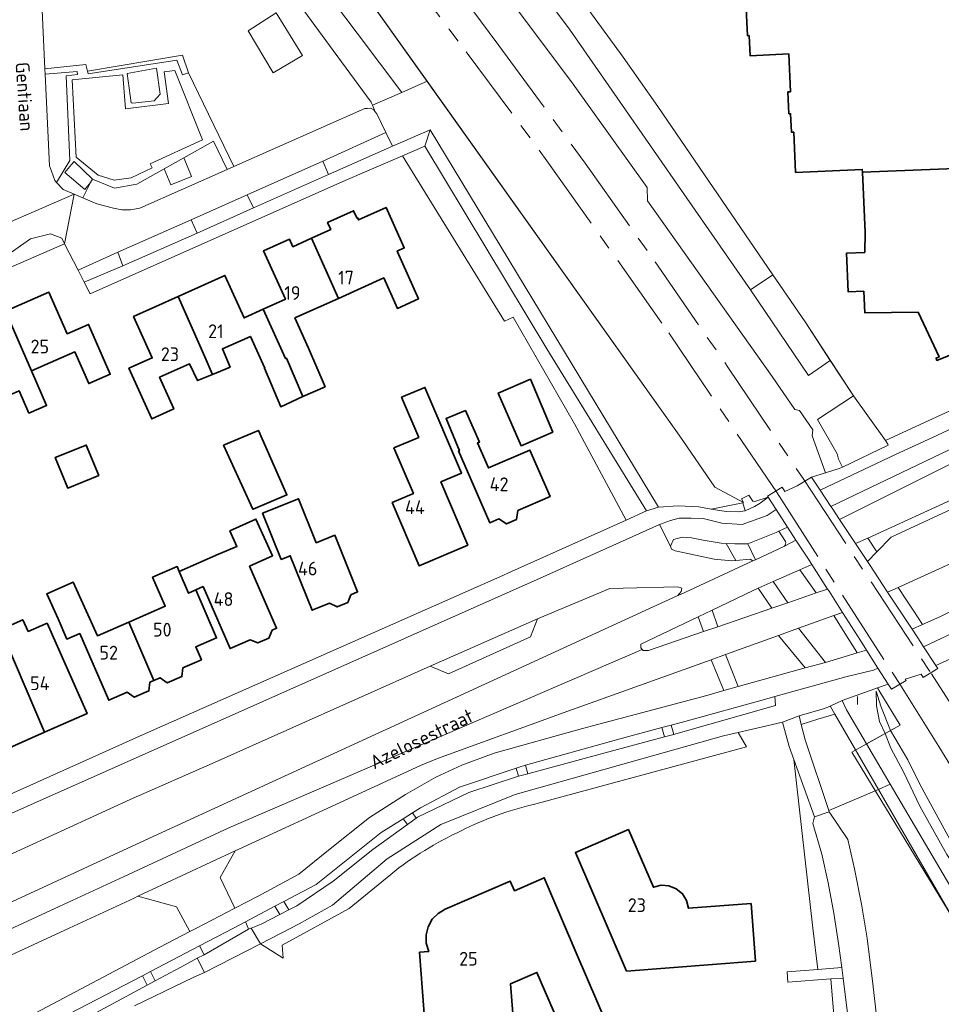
# Model space of a CAD drawing. Header units: metres. Extents: x 245598 to 248629, y 478632 to 481821.
# Tile 84 of 122: x 247611 to 247732, y 479990 to 480119. Entities that reach past the tile are written whole.
import ezdxf
from ezdxf.enums import TextEntityAlignment as Align

# ---------------------------------------------------------------- set-up
doc = ezdxf.new("R2010")
doc.units = ezdxf.units.M
doc.linetypes.add('AM-AS', pattern=[16, 10, -2, 2, -2])
doc.linetypes.add('IE-TERREINAFSCHEIDING', pattern=[10, 8, -2])
for name, color, linetype, lineweight in [('B-XX-AM-AS_SPOOR-G', 10, 'AM-AS', 18), ('B-XX-GR-GRAS-GV', 60, 'Continuous', 13), ('B-XX-GR-GROENVOORZIENING-GV', 80, 'Continuous', 18), ('B-XX-GR-STRUIK-GV', 90, 'Continuous', 13), ('B-XX-IE-TERREINAFSCHEIDING-G', 210, 'IE-TERREINAFSCHEIDING', 18), ('B-XX-IE-TERREINAFSCHEIDING_KUNSTMATIG_HEKWERK-G', 20, 'IE-TERREINAFSCHEIDING-KUNSTMATIG', 18), ('B-XX-KW-KUNSTWERK_GELUIDSWERING_SCHERM-G', 170, 'Continuous', 18), ('B-XX-OG-BEBOUWING-GV', 7, 'Continuous', 35), ('B-XX-OG-BEBOUWING-T18', 10, 'Continuous', 18), ('B-XX-OG-TERREIN_ERF-GV', 7, 'Continuous', 18), ('B-XX-OG-TOPOGRAFIE-T18', 10, 'Continuous', 18), ('B-XX-VH-ONVERHARD-GV', 252, 'Continuous', 18), ('B-XX-VH-VERHARDING_GESLOTEN-GV', 252, 'Continuous', 18), ('B-XX-VH-VERHARDING_HALFVERHARDING-GV', 252, 'Continuous', 18), ('B-XX-VH-VERHARDING_OPEN-GV', 252, 'Continuous', 18)]:
    doc.layers.add(name, color=color, linetype=linetype, lineweight=lineweight)
doc.styles.add('NLCS-ISO-M-T18', font='NLCS-ISO.ttf', dxfattribs={"height": 1.8})
doc.linetypes.add('IE-TERREINAFSCHEIDING-KUNSTMATIG', pattern='A,4,[82,NLCS.SHX,S=0.75,R=90,X=0,Y=0],4,-2', length=10)

msp = doc.modelspace()

# ---------------------------------------------------------------- linework, layer by layer
at = {"layer": 'B-XX-AM-AS_SPOOR-G'}
for points in [[(247660.22, 480127.093), (247669.706, 480114.509), (247680.261, 480100.285), (247696.171, 480077.806), (247710.228, 480056.994), (247726.436, 480031.754), (247731.466, 480023.715), (247744.779, 480001.858)], [(247670.329, 480120.254), (247673.983, 480115.355), (247685.245, 480099.952), (247694.385, 480087.068), (247703.884, 480073.323), (247713.814, 480058.611), (247730.486, 480033.212), (247753.227, 479997.767)]]:
    msp.add_lwpolyline(points, dxfattribs=at)
at = {"layer": 'B-XX-GR-GRAS-GV'}
for points in [[(247668.206, 480130.805), (247677.467, 480118.609), (247683.698, 480110.279), (247693.331, 480096.794), (247693.394, 480095.054), (247709.685, 480072.108), (247712.65, 480067.755), (247713.235, 480067.625), (247715, 480065.13), (247714.887, 480064.326), (247716.643, 480059.493), (247718.427, 480060.053), (247718.855, 480060.257), (247718.351, 480061.275), (247718.182, 480061.986), (247715.589, 480066.46), (247720.306, 480069.548), (247717.271, 480074.187), (247714.427, 480072.207), (247706.868, 480083.418), (247683.298, 480117.333), (247640.593, 480174.392)], [(247613.467, 480138.1), (247614.672, 480112.276), (247620.026, 480112.864), (247620.245, 480112.007), (247632.646, 480114.072), (247633.441, 480111.777), (247639.356, 480099.511), (247656.478, 480107.089), (247656.811, 480107.122), (247657.222, 480107.133), (247657.622, 480106.944), (247657.822, 480106.683), (247657.464, 480107.526), (247657.302, 480107.907), (247657.292, 480107.921), (247652.341, 480114.684), (247635.56, 480137.607)]]:
    msp.add_lwpolyline(points, dxfattribs=at)
for points in [[(247648.332, 480114.049), (247644.489, 480111.766), (247641.238, 480117.263), (247644.867, 480119.626)], [(247718.828, 480029.755), (247719.38, 480028.548), (247722.007, 480024.082), (247724.453, 480025.437), (247723.723, 480026.998), (247723.29, 480029.071), (247723.273, 480030.986), (247723.894, 480029.019), (247725.14, 480025.818), (247726.399, 480026.516), (247723.762, 480030.887), (247723.462, 480031.402), (247723.112, 480031.275)], [(247724.453, 480025.437), (247725.14, 480025.818), (247723.894, 480029.019), (247723.273, 480030.986), (247723.29, 480029.071), (247723.723, 480026.998)], [(247724.453, 480025.437), (247722.007, 480024.082), (247725.117, 480018.795), (247752.04, 479973.025), (247756.7, 479962.8), (247757.98, 479960.699), (247763.558, 479949.715), (247768.506, 479937.497), (247768.541, 479938.919), (247768.71, 479939.802), (247770.419, 479944.838), (247770.444, 479945.47), (247770.276, 479946.022), (247767.075, 479951.639), (247737.192, 480002.705), (247732.498, 480009.617), (247728.986, 480015.926), (247726.824, 480020.417), (247725.183, 480023.527)], [(247724.453, 480025.437), (247725.183, 480023.527), (247726.824, 480020.417), (247728.986, 480015.926), (247732.498, 480009.617), (247737.192, 480002.705), (247737.698, 480003.644), (247734.771, 480008.187), (247729.004, 480018.739), (247727.392, 480021.987), (247725.14, 480025.818)]]:
    msp.add_lwpolyline(points, close=True, dxfattribs=at)
at = {"layer": 'B-XX-GR-GROENVOORZIENING-GV'}
for points in [[(247594.07, 480191.33), (247599.233, 480186.011), (247606.925, 480181.31), (247628.033, 480153.321), (247655.464, 480116.949), (247661.293, 480109.22), (247664.587, 480110.678), (247648.186, 480133.724), (247641.24, 480143.321), (247636.503, 480149.276), (247635.316, 480150.768), (247635.015, 480151.133), (247623.659, 480164.927), (247618.713, 480170.74), (247604.638, 480186.022), (247598.058, 480193.167)], [(247599.233, 480186.011), (247601.211, 480148.733), (247601.211, 480148.722), (247602.211, 480148.733), (247603.722, 480148.5), (247605.522, 480148.033), (247607.822, 480147), (247609.311, 480146.178), (247614.843, 480148.289), (247616.883, 480149.067), (247617.73, 480149.39), (247624.924, 480152.135), (247635.56, 480137.607), (247652.341, 480114.684), (247657.292, 480107.921), (247657.302, 480107.907), (247657.464, 480107.526), (247661.293, 480109.22), (247655.464, 480116.949), (247628.033, 480153.321), (247606.925, 480181.31)], [(247620.245, 480112.007), (247620.336, 480111.652), (247631.893, 480113.426), (247632.658, 480111.517), (247633.441, 480111.777), (247632.646, 480114.072)], [(247616.199, 480097.459), (247617.937, 480100.303), (247617.451, 480111.362), (247618.92, 480111.562), (247618.882, 480111.942), (247614.704, 480111.607), (247614.789, 480109.778), (247615.278, 480099.633), (247615.544, 480098.922), (247615.978, 480097.7)], [(247660.067, 480102.195), (247664.978, 480104.333), (247694.811, 480055.022), (247697.4, 480055.2), (247700.078, 480055.067), (247701.489, 480054.8), (247701.711, 480054.766), (247705.835, 480055.598), (247706.167, 480054.544), (247707.365, 480055.094), (247708.114, 480055.545), (247709.162, 480056.3), (247707.436, 480055.75), (247707.137, 480055.776), (247706.635, 480056.585), (247705.688, 480056.122), (247705.939, 480055.633), (247702.203, 480057.637), (247697.523, 480064.399), (247664.587, 480110.678), (247661.293, 480109.22), (247657.464, 480107.526), (247657.822, 480106.683), (247658.022, 480106.422), (247659.225, 480103.951)], [(247619.615, 480095.418), (247621.444, 480094.633), (247623.611, 480094.078), (247624.733, 480093.878), (247625.844, 480093.878), (247627.078, 480094.078), (247638.483, 480099.125), (247636.672, 480102.835), (247632.823, 480100.676), (247632.871, 480100.562), (247633.837, 480098.239), (247631.137, 480097.117), (247630.484, 480098.686), (247630.255, 480099.236), (247626.681, 480097.232), (247623.768, 480096.709), (247620.874, 480097.888), (247620.635, 480097.421)], [(247693.256, 480054.522), (247680.222, 480075.722), (247664.322, 480102.2), (247661.378, 480100.922), (247674.711, 480079.322), (247675.822, 480079.833), (247683.833, 480065.922), (247690.611, 480053.333)], [(247620.874, 480097.888), (247618.486, 480100.182), (247618.159, 480099.801), (247617.256, 480098.748), (247619.859, 480096.516), (247620.635, 480097.421)], [(247632.871, 480100.562), (247632.823, 480100.676), (247630.255, 480099.236), (247630.484, 480098.686), (247631.137, 480097.117), (247633.837, 480098.239)], [(247641.067, 480095.822), (247641.922, 480094.122), (247651.722, 480098.489), (247650.978, 480100.233)], [(247624.844, 480086.567), (247634.56, 480090.808), (247633.767, 480092.578), (247624.212, 480088.339)], [(247724.47, 480063.736), (247720.306, 480069.548), (247715.589, 480066.46), (247718.182, 480061.986), (247718.351, 480061.275), (247718.855, 480060.257), (247724.822, 480063.133), (247724.811, 480063.244)], [(247750.655, 480047.504), (247750.832, 480048.168), (247750.977, 480048.888), (247751.096, 480049.873), (247751.117, 480051.255), (247751.03, 480052.209), (247750.825, 480053.316), (247750.572, 480054.207), (247750.31, 480054.936), (247749.94, 480054.886), (247748.331, 480054.523), (247746.845, 480053.993), (247742.748, 480052.188), (247741.834, 480051.639), (247726.156, 480044.528), (247727.229, 480042.873), (247728.166, 480041.428), (247729.31, 480039.664), (247731.571, 480040.685), (247732.389, 480041.067), (247743.133, 480046.122), (247747.4, 480047.522), (247749.667, 480047.578)], [(247713.106, 480039.182), (247716.666, 480034.727), (247720.803, 480035.957), (247720.505, 480036.431), (247719.407, 480038.178), (247717.729, 480040.849)], [(247705.256, 480031.56), (247714.004, 480033.996), (247710.506, 480038.263), (247703.589, 480035.755)], [(247639.517, 480010.081), (247637.569, 480006.598), (247639.474, 480002.59), (247642.511, 480004.167), (247647.822, 480007.067), (247651.722, 480010.178), (247657.089, 480014.478), (247661.778, 480017.478), (247665.744, 480019.711), (247669.122, 480021.278), (247673.378, 480022.844), (247684.9, 480026.089), (247701.122, 480030.411), (247703.36, 480031.058), (247701.723, 480035.069), (247682.983, 480028.346), (247665.977, 480022.182), (247663.744, 480021.244), (247654.933, 480017.189), (247639.989, 480010.3)], [(247696.838, 480025.315), (247697.111, 480025.389), (247710.133, 480029.1), (247710.011, 480030.267), (247708.689, 480029.878), (247698.256, 480027.022), (247696.488, 480026.546)], [(247723.561, 480018.13), (247717.882, 480027.946), (247715.667, 480027.311), (247713.483, 480026.598), (247713.983, 480024.592), (247717.088, 480015.361)], [(247677.745, 480020.177), (247685.578, 480022.278), (247695.612, 480024.985), (247695.262, 480026.217), (247689.333, 480024.622), (247677.452, 480021.278)], [(247715.21, 480014.558), (247712.497, 480022.038), (247715.011, 480000), (247715.626, 479994.602), (247718.797, 479994.849), (247718.355, 479998.008), (247717.742, 480001.963), (247716.996, 480005.909), (247716.158, 480009.669), (247714.996, 480013.661)], [(247662.687, 480015.059), (247663.177, 480014.369), (247663.344, 480014.489), (247670.067, 480017.711), (247676.422, 480019.822), (247676.517, 480019.847), (247676.233, 480020.912), (247668.844, 480018.411), (247663.722, 480015.711)], [(247752.675, 479967.938), (247762.04, 479947.98), (247767.284, 479936.221), (247768.449, 479937.604), (247759.134, 479957.458), (247756.7, 479962.8), (247752.04, 479973.025), (247725.117, 480018.795), (247723.561, 480018.13), (247733.913, 480000.237), (247734.045, 480000), (247736.488, 479995.625), (247741.925, 479986.775)], [(247762.04, 479947.98), (247752.675, 479967.938), (247741.925, 479986.775), (247736.488, 479995.625), (247734.045, 480000), (247733.913, 480000.237), (247723.561, 480018.13), (247717.088, 480015.361), (247717.137, 480015.215), (247717.142, 480015.199), (247719.585, 480011.597), (247720.452, 480007.73), (247721.343, 480003.113), (247722.078, 479998.7), (247722.818, 479992.744), (247727.106, 479955.405), (247727.376, 479953.604), (247729.943, 479936.461), (247739.793, 479937.014), (247749.94, 479937.524), (247758.46, 479937.932), (247764.482, 479932.894), (247767.284, 479936.221)], [(247645.875, 480003.469), (247646.543, 480002.394), (247647.578, 480002.922), (247652.333, 480006.122), (247657.489, 480010.278), (247662.029, 480013.543), (247661.489, 480014.303), (247658.611, 480012.489), (247650.111, 480005.722)], [(247645.372, 480001.796), (247644.716, 480002.852), (247640.878, 480000.811), (247641.226, 480000), (247641.278, 479999.878), (247641.573, 480000), (247641.6, 480000.011), (247642.9, 480000.533)], [(247628.467, 479994.341), (247629.086, 479993.1), (247632.975, 479995.188), (247634.563, 479996.063), (247635.474, 479996.491), (247634.849, 479997.67)], [(247628.024, 479992.53), (247627.398, 479993.783), (247615.475, 479987.563), (247611.236, 479985.369), (247606.225, 479982.775), (247603.84, 479981.849), (247600.3, 479980.475), (247595.239, 479979.356), (247595.762, 479977.442), (247595.938, 479977.475), (247603.175, 479979.725), (247604.555, 479980.356), (247609.875, 479982.788), (247611.94, 479983.897)], [(247717.332, 479993.36), (247718.671, 479977.544), (247712.275, 479976.825), (247713.262, 479970.125), (247711.637, 479967.975), (247713.184, 479953.358), (247723.777, 479954.749), (247718.94, 479993.477)]]:
    msp.add_lwpolyline(points, close=True, dxfattribs=at)
for points in [[(247567.125, 479983.338), (247588.575, 479993.438), (247602.836, 480000), (247627.778, 480011.478), (247697.367, 480043.467), (247697.811, 480044.011), (247697.889, 480044.422), (247697.322, 480044.6), (247690.211, 480044.411), (247688.478, 480044.389), (247679.011, 480040.433), (247678.1, 480038.078), (247667.378, 480033.244), (247665.011, 480034.233), (247636.911, 480021.689), (247625.8, 480016.811), (247607.163, 480008.288), (247588.347, 480000), (247575.237, 479994.225), (247557.912, 479986.012)], [(247705.224, 480025.567), (247703.333, 480025.122), (247686.489, 480020.378), (247676.089, 480017.478), (247666.378, 480013.522), (247659.378, 480009.067), (247652.222, 480003.022), (247647.878, 480000.578), (247646.773, 480000), (247642.844, 479997.944), (247645.787, 479996.061), (247645.656, 479997.764), (247654.403, 480002.569), (247659.839, 480007.031)], [(247678.511, 480016.152), (247706.321, 480023.7), (247705.224, 480025.567)], [(247610.538, 479987.375), (247629.688, 479997.525), (247633.613, 479999.556), (247631.847, 480002.788), (247626.809, 480004.157), (247626.338, 480003.938), (247617.834, 480000), (247610.788, 479996.737), (247598.375, 479991.075), (247584.962, 479984.887)]]:
    msp.add_lwpolyline(points, dxfattribs=at)
for points in [[(247669.055, 480012.722, -0.0615106), (247678.511, 480016.152)], [(247659.839, 480007.031, -0.0590498), (247669.055, 480012.722)]]:
    msp.add_lwpolyline(points, format="xyb", dxfattribs=at)
at = {"layer": 'B-XX-GR-STRUIK-GV'}
msp.add_lwpolyline([(247640.593, 480174.392), (247683.298, 480117.333), (247706.868, 480083.418), (247709.78, 480085.391), (247694.742, 480107.382), (247690.195, 480113.802), (247684.889, 480121.106)], dxfattribs=at)
at = {"layer": 'B-XX-IE-TERREINAFSCHEIDING-G'}
for points in [[(247705.939, 480055.633), (247702.203, 480057.637)], [(247720.848, 480029.228), (247720.848, 480030.253)]]:
    msp.add_lwpolyline(points, dxfattribs=at)
at = {"layer": 'B-XX-IE-TERREINAFSCHEIDING_KUNSTMATIG_HEKWERK-G'}
for points in [[(247718.182, 480061.986), (247715.589, 480066.46), (247720.306, 480069.548), (247713.978, 480079.221), (247709.78, 480085.391), (247694.742, 480107.382), (247690.195, 480113.802), (247684.889, 480121.106), (247676.058, 480132.927), (247669.049, 480142.645), (247643.555, 480175.6), (247645.145, 480177.716), (247613.604, 480209.633), (247577.317, 480246.647), (247565.668, 480247.381), (247564.947, 480247.719), (247564.765, 480248.742)], [(247674.711, 480079.322), (247661.378, 480100.922)], [(247706.868, 480083.418), (247714.427, 480072.207)], [(247939.123, 479685.951), (247940.142, 479685.729), (247935.965, 479680.663), (247926.232, 479696.69), (247901.103, 479738.6), (247878.452, 479759.661), (247880.37, 479761.662), (247842.889, 479820.975), (247824.62, 479850.148), (247806.881, 479876.882), (247783.413, 479912.79), (247768.554, 479937.38), (247763.558, 479949.715), (247757.98, 479960.699), (247720.07, 480023.008), (247726.399, 480026.516), (247723.762, 480030.887)]]:
    msp.add_lwpolyline(points, dxfattribs=at)
at = {"layer": 'B-XX-KW-KUNSTWERK_GELUIDSWERING_SCHERM-G'}
for points in [[(247548.475, 480246.833), (247586.411, 480205.813), (247618.713, 480170.74), (247623.659, 480164.927), (247635.316, 480150.768), (247641.24, 480143.321), (247648.186, 480133.724), (247697.523, 480064.399), (247702.203, 480057.637)], [(247570.093, 480244.217), (247588.379, 480225.18), (247599.551, 480212.984), (247609.244, 480202.277), (247629.348, 480179.278), (247640.365, 480166.078), (247647.946, 480156.849), (247655.631, 480147.127), (247668.206, 480130.805), (247677.467, 480118.609), (247683.698, 480110.279), (247693.331, 480096.794)]]:
    msp.add_lwpolyline(points, dxfattribs=at)
at = {"layer": 'B-XX-OG-BEBOUWING-GV'}
msp.add_lwpolyline([(247706.196, 480121.993), (247706.437, 480116.618), (247706.667, 480116.629), (247706.784, 480114.011), (247711.859, 480114.239), (247712.081, 480109.294), (247711.741, 480109.279), (247711.869, 480106.422), (247712.079, 480106.431), (247712.187, 480104.023), (247712.497, 480104.037), (247712.734, 480098.753), (247721.455, 480099.144), (247721.471, 480098.787), (247738.047, 480099.461)], dxfattribs=at)
for points in [[(247721.471, 480098.787), (247721.823, 480090.959), (247721.782, 480088.306), (247719.384, 480088.199), (247719.612, 480083.134), (247721.649, 480083.225), (247721.775, 480080.428), (247728.734, 480080.515), (247731.482, 480074.647), (247731.093, 480074.489), (247731.213, 480074.192), (247744.925, 480079.763), (247742.843, 480084.887), (247742.533, 480084.813), (247741.751, 480084.777), (247741.565, 480088.913), (247738.511, 480088.761), (247738.366, 480091.759), (247738.047, 480099.461)], [(247652.022, 480091.284), (247649.511, 480090.154), (247653.008, 480082.3), (247658.928, 480084.963), (247660.715, 480080.989), (247663.47, 480082.228), (247660.668, 480088.457), (247661.61, 480088.881), (247659.228, 480094.177), (247655.63, 480092.559), (247655.5, 480092.848), (247655.408, 480092.807), (247654.984, 480093.75), (247651.598, 480092.227)], [(247643.19, 480080.876), (247646.107, 480074.422), (247646.231, 480074.478), (247648.344, 480069.478), (247651.265, 480070.75), (247649.107, 480075.772), (247647.321, 480079.743), (247653.008, 480082.3), (247649.511, 480090.154), (247647.061, 480089.052), (247646.613, 480090.049), (247643.226, 480088.526), (247643.675, 480087.529), (247646.082, 480082.177)], [(247635.548, 480074.643), (247636.558, 480072.357), (247638.867, 480073.322), (247637.858, 480075.682), (247641.52, 480077.329), (247643.38, 480073.196), (247643.332, 480073.176), (247645.478, 480068.133), (247648.344, 480069.478), (247646.231, 480074.478), (247646.107, 480074.422), (247643.19, 480080.876), (247640.678, 480079.746), (247638.187, 480085.286), (247632.063, 480082.532)], [(247609.501, 480080.626), (247612.911, 480072.817), (247618.594, 480075.294), (247620.394, 480071.164), (247623.198, 480072.386), (247620.36, 480078.897), (247617.558, 480077.676), (247615.192, 480083.106)], [(247636.558, 480072.357), (247635.548, 480074.643), (247632.063, 480082.532), (247626.256, 480079.92), (247628.683, 480074.524), (247625.646, 480073.159), (247628.623, 480066.543), (247631.506, 480067.84), (247629.642, 480071.986), (247633.547, 480073.743), (247634.611, 480071.544)], [(247603.187, 480071.333), (247605.995, 480064.913), (247608.836, 480066.151), (247607.75, 480068.644), (247611.308, 480070.198), (247612.572, 480067.303), (247614.879, 480068.31), (247612.911, 480072.817), (247609.501, 480080.626), (247603.736, 480078.113), (247606.131, 480072.616)], [(247678.111, 480071.733), (247673.889, 480069.922), (247676.867, 480063.044), (247681.011, 480064.833)], [(247666.387, 480058.308), (247669.1, 480059.466), (247664.317, 480070.668), (247661.264, 480069.365), (247663.498, 480064.132), (247660.261, 480062.749), (247662.805, 480056.79), (247660.037, 480055.608), (247663.572, 480047.327), (247669.911, 480050.055)], [(247676.457, 480054.565), (247680.66, 480056.391), (247678.033, 480062.476), (247672.61, 480060.135), (247671.189, 480063.424), (247671.422, 480063.5), (247669.611, 480067.633), (247667.079, 480066.585), (247668.611, 480062.878), (247668.818, 480062.4), (247668.72, 480062.358), (247672.775, 480052.965), (247673.977, 480053.487), (247674.957, 480052.827), (247676.271, 480053.398)], [(247637.989, 480063.133), (247641.844, 480054.744), (247641.867, 480054.744), (247646.289, 480056.622), (247642.567, 480065.033)], [(247621.691, 480059.16), (247620.072, 480063.133), (247616.022, 480061.482), (247617.641, 480057.51)], [(247654.629, 480043.576), (247655.513, 480043.93), (247652.545, 480051.334), (247650.105, 480050.356), (247647.797, 480056.118), (247643.104, 480054.238), (247645.532, 480048.179), (247646.719, 480048.654), (247649.567, 480041.547), (247651.84, 480042.458), (247652.848, 480041.979), (247654.23, 480042.533)], [(247641.405, 480047.286), (247644.412, 480048.655), (247642.226, 480053.458), (247638.833, 480051.914), (247639.759, 480049.88), (247637.365, 480048.85), (247632.226, 480046.611), (247633.404, 480043.756), (247634.369, 480044.207), (247635.328, 480044.624), (247638.854, 480036.53), (247641.476, 480037.672), (247642.501, 480037.273), (247643.94, 480037.9), (247644.347, 480038.922), (247644.936, 480039.179)], [(247628.881, 480032.351), (247629.735, 480032.723), (247630.649, 480032.042), (247632.561, 480032.875), (247632.685, 480034.008), (247635.108, 480035.063), (247634.375, 480036.747), (247637.101, 480037.934), (247634.369, 480044.207), (247633.404, 480043.756), (247632.226, 480046.611), (247631.945, 480047.256), (247628.73, 480045.856), (247630.382, 480042.061), (247625.636, 480039.994)], [(247625.427, 480030.846), (247626.341, 480030.166), (247628.253, 480030.999), (247628.377, 480032.131), (247628.881, 480032.351), (247625.636, 480039.994), (247621.531, 480038.207), (247618.335, 480045.229), (247614.911, 480043.67), (247616.384, 480040.433), (247617.542, 480037.772), (247619.211, 480038.499), (247623.004, 480029.791)], [(247612.47, 480038.755), (247611.765, 480040.303), (247608.84, 480038.972), (247609.538, 480037.439), (247614.628, 480025.589), (247620.181, 480028.047), (247614.955, 480039.852)], [(247608.901, 480032.133), (247606.006, 480030.855), (247609.251, 480023.21), (247614.628, 480025.589), (247609.538, 480037.439), (247607.053, 480036.342), (247608.355, 480033.393)], [(247707.486, 479995.696), (247706.922, 480003.211), (247698.732, 480002.59), (247698.499, 480003.593), (247697.951, 480004.476), (247697.158, 480005.145), (247696.199, 480005.534), (247695.163, 480005.602), (247694.163, 480005.352), (247690.902, 480012.878), (247683.968, 480009.875), (247690.651, 479994.397)], [(247684.222, 479996.489), (247679.894, 480006.577), (247676.005, 480004.885), (247675.462, 480006.133), (247666.961, 480002.485), (247666.033, 480001.928), (247665.269, 480001.153), (247664.747, 480000.187), (247664.453, 479999.144), (247664.48, 479998.034), (247664.809, 479996.953), (247663.618, 479996.855), (247664.755, 479981.874), (247676.263, 479982.769), (247675.499, 479992.724), (247678.951, 479994.214), (247685.321, 479979.453), (247690.561, 479981.714)]]:
    msp.add_lwpolyline(points, close=True, dxfattribs=at)
at = {"layer": 'B-XX-OG-TERREIN_ERF-GV'}
for points in [[(247565.649, 480248.745), (247565.732, 480248.046), (247565.812, 480247.372), (247565.815, 480247.347), (247573.502, 480246.879), (247573.597, 480246.873), (247577.317, 480246.647), (247578.27, 480245.675), (247611.529, 480211.749), (247613.604, 480209.633), (247645.145, 480177.716), (247643.555, 480175.6), (247669.049, 480142.645), (247676.058, 480132.927), (247684.889, 480121.106), (247690.195, 480113.802), (247694.742, 480107.382), (247709.78, 480085.391), (247713.978, 480079.221), (247717.271, 480074.187), (247720.306, 480069.548), (247724.47, 480063.736), (247737.318, 480069.632)], [(247744.925, 480079.763), (247731.213, 480074.192), (247731.093, 480074.489), (247731.482, 480074.647), (247728.734, 480080.515), (247721.775, 480080.428), (247721.649, 480083.225), (247719.612, 480083.134), (247719.384, 480088.199), (247721.782, 480088.306), (247721.823, 480090.959), (247721.471, 480098.787), (247721.455, 480099.144), (247712.734, 480098.753), (247712.497, 480104.037), (247712.187, 480104.023), (247712.079, 480106.431), (247711.869, 480106.422), (247711.741, 480109.279), (247712.081, 480109.294), (247711.859, 480114.239), (247706.784, 480114.011), (247706.667, 480116.629), (247706.437, 480116.618), (247706.196, 480121.993)], [(247603.137, 480014.387), (247627.422, 480025.278), (247674.078, 480045.889), (247675.622, 480046.589), (247690.611, 480053.333), (247683.833, 480065.922), (247675.822, 480079.833), (247674.711, 480079.322), (247661.378, 480100.922), (247653.6, 480097.578), (247620.578, 480082.9), (247619.811, 480084.402), (247619.006, 480085.98), (247617.244, 480089.433), (247576.622, 480071.767)], [(247609.501, 480080.626), (247615.192, 480083.106), (247617.558, 480077.676), (247620.36, 480078.897), (247623.198, 480072.386), (247620.394, 480071.164), (247618.594, 480075.294), (247612.911, 480072.817), (247614.879, 480068.31), (247612.572, 480067.303), (247611.308, 480070.198)], [(247715.626, 479994.602), (247715.011, 480000), (247712.497, 480022.038), (247711.886, 480023.724), (247711.033, 480026.933), (247705.224, 480025.567), (247706.321, 480023.7), (247678.511, 480016.152)], [(247659.839, 480007.031), (247654.403, 480002.569), (247645.656, 479997.764), (247645.787, 479996.061), (247642.844, 479997.944), (247635.525, 479994.225), (247634.138, 479993.575), (247626.375, 479989.838)], [(247718.671, 479977.544), (247717.332, 479993.36), (247711.746, 479992.955), (247711.626, 479994.291), (247715.626, 479994.602)]]:
    msp.add_lwpolyline(points, dxfattribs=at)
for points in [[(247649.511, 480090.154), (247652.022, 480091.284), (247651.598, 480092.227), (247654.984, 480093.75), (247655.408, 480092.807), (247655.5, 480092.848), (247655.63, 480092.559), (247659.228, 480094.177), (247661.61, 480088.881), (247660.668, 480088.457), (247663.47, 480082.228), (247660.715, 480080.989), (247658.928, 480084.963), (247653.008, 480082.3), (247647.321, 480079.743), (247649.107, 480075.772), (247651.265, 480070.75), (247648.344, 480069.478), (247645.478, 480068.133), (247643.332, 480073.176), (247643.38, 480073.196), (247641.52, 480077.329), (247637.858, 480075.682), (247638.867, 480073.322), (247636.558, 480072.357), (247634.611, 480071.544), (247633.547, 480073.743), (247629.642, 480071.986), (247631.506, 480067.84), (247628.623, 480066.543), (247625.646, 480073.159), (247628.683, 480074.524), (247626.256, 480079.92), (247632.063, 480082.532), (247638.187, 480085.286), (247640.678, 480079.746), (247643.19, 480080.876), (247646.082, 480082.177), (247643.675, 480087.529), (247643.226, 480088.526), (247646.613, 480090.049), (247647.061, 480089.052)], [(247678.111, 480071.733), (247681.011, 480064.833), (247676.867, 480063.044), (247673.889, 480069.922)], [(247662.805, 480056.79), (247660.261, 480062.749), (247663.498, 480064.132), (247661.264, 480069.365), (247664.317, 480070.668), (247669.1, 480059.466), (247666.387, 480058.308), (247669.911, 480050.055), (247663.572, 480047.327), (247660.037, 480055.608)], [(247678.033, 480062.476), (247680.66, 480056.391), (247676.457, 480054.565), (247676.271, 480053.398), (247674.957, 480052.827), (247673.977, 480053.487), (247672.775, 480052.965), (247668.72, 480062.358), (247668.818, 480062.4), (247668.611, 480062.878), (247667.079, 480066.585), (247669.611, 480067.633), (247671.422, 480063.5), (247671.189, 480063.424), (247672.61, 480060.135)], [(247637.989, 480063.133), (247642.567, 480065.033), (247646.289, 480056.622), (247641.867, 480054.744), (247641.844, 480054.744)], [(247621.691, 480059.16), (247617.641, 480057.51), (247616.022, 480061.482), (247620.072, 480063.133)], [(247647.797, 480056.118), (247650.105, 480050.356), (247652.545, 480051.334), (247655.513, 480043.93), (247654.629, 480043.576), (247654.23, 480042.533), (247652.848, 480041.979), (247651.84, 480042.458), (247649.567, 480041.547), (247646.719, 480048.654), (247645.532, 480048.179), (247643.104, 480054.238)], [(247628.377, 480032.131), (247628.253, 480030.999), (247626.341, 480030.166), (247625.427, 480030.846), (247623.004, 480029.791), (247619.211, 480038.499), (247617.542, 480037.772), (247616.384, 480040.433), (247614.911, 480043.67), (247618.335, 480045.229), (247621.531, 480038.207), (247625.636, 480039.994), (247630.382, 480042.061), (247628.73, 480045.856), (247631.945, 480047.256), (247632.226, 480046.611), (247637.365, 480048.85), (247639.759, 480049.88), (247638.833, 480051.914), (247642.226, 480053.458), (247644.412, 480048.655), (247641.405, 480047.286), (247644.936, 480039.179), (247644.347, 480038.922), (247643.94, 480037.9), (247642.501, 480037.273), (247641.476, 480037.672), (247638.854, 480036.53), (247635.328, 480044.624), (247634.369, 480044.207), (247637.101, 480037.934), (247634.375, 480036.747), (247635.108, 480035.063), (247632.685, 480034.008), (247632.561, 480032.875), (247630.649, 480032.042), (247629.735, 480032.723), (247628.881, 480032.351)], [(247609.538, 480037.439), (247608.84, 480038.972), (247611.765, 480040.303), (247612.47, 480038.755), (247614.955, 480039.852), (247620.181, 480028.047), (247614.628, 480025.589), (247609.251, 480023.21), (247603.754, 480020.777), (247600.394, 480028.367), (247599.077, 480031.341), (247601.994, 480032.669), (247600.797, 480035.3), (247603.484, 480036.523), (247604.158, 480035.042), (247606.006, 480030.855), (247608.901, 480032.133), (247608.355, 480033.393), (247607.053, 480036.342)], [(247707.486, 479995.696), (247690.651, 479994.397), (247683.968, 480009.875), (247690.902, 480012.878), (247694.163, 480005.352), (247695.163, 480005.602), (247696.199, 480005.534), (247697.158, 480005.145), (247697.951, 480004.476), (247698.499, 480003.593), (247698.732, 480002.59), (247706.922, 480003.211)], [(247678.951, 479994.214), (247675.499, 479992.724), (247676.263, 479982.769), (247664.755, 479981.874), (247663.618, 479996.855), (247664.809, 479996.953), (247664.48, 479998.034), (247664.453, 479999.144), (247664.747, 480000.187), (247665.269, 480001.153), (247666.033, 480001.928), (247666.961, 480002.485), (247675.462, 480006.133), (247676.005, 480004.885), (247679.894, 480006.577), (247684.222, 479996.489), (247690.561, 479981.714), (247685.321, 479979.453)]]:
    msp.add_lwpolyline(points, close=True, dxfattribs=at)
for points in [[(247678.511, 480016.152, 0.0615106), (247669.055, 480012.722)], [(247669.055, 480012.722, 0.0590498), (247659.839, 480007.031)]]:
    msp.add_lwpolyline(points, format="xyb", dxfattribs=at)
at = {"layer": 'B-XX-VH-ONVERHARD-GV'}
for points in [[(247648.332, 480114.049), (247644.867, 480119.626), (247641.238, 480117.263), (247644.489, 480111.766)], [(247618.218, 480110.855), (247618.767, 480100.738), (247621.64, 480098.383), (247623.7, 480097.74), (247625.916, 480098.053), (247628.693, 480099.347), (247628.409, 480099.861), (247635.26, 480103.004), (247631.657, 480112.058), (247630.249, 480111.882), (247630.8, 480107.744), (247625.205, 480107.066), (247624.824, 480111.498)], [(247717.882, 480027.946), (247717.305, 480028.944), (247717.274, 480028.997), (247716.53, 480028.716), (247716.526, 480028.714), (247713.2, 480027.733), (247713.483, 480026.598), (247715.667, 480027.311)], [(247723.561, 480018.13), (247725.117, 480018.795), (247722.007, 480024.082), (247719.38, 480028.548), (247718.828, 480029.755), (247717.274, 480028.997), (247717.305, 480028.944), (247717.882, 480027.946)]]:
    msp.add_lwpolyline(points, close=True, dxfattribs=at)
at = {"layer": 'B-XX-VH-VERHARDING_GESLOTEN-GV'}
for points in [[(247742.089, 480065.211), (247718.474, 480053.405), (247720.379, 480050.543), (247720.575, 480050.249), (247722.167, 480050.978), (247746.111, 480061.922)], [(247746.522, 480060.978), (247725.222, 480051.111), (247723.367, 480049.178), (247722.145, 480047.892), (247722.399, 480047.51), (247724.759, 480043.92), (247726.156, 480044.528), (247741.834, 480051.639)], [(247607.163, 480008.288), (247625.8, 480016.811), (247636.911, 480021.689), (247665.011, 480034.233), (247679.011, 480040.433), (247688.478, 480044.389), (247690.211, 480044.411), (247697.322, 480044.6), (247697.889, 480044.422), (247697.811, 480044.011), (247697.367, 480043.467), (247697.689, 480043.611), (247707.164, 480047.991), (247706.789, 480048.2), (247704.935, 480048.052), (247704.422, 480048.011), (247702.1, 480048.211), (247697.022, 480049.3), (247696.511, 480049.522), (247696.411, 480049.933), (247694.978, 480052.734), (247679.756, 480045.9), (247625.022, 480021.567), (247599.725, 480010.325)], [(247609.493, 479999.554), (247616.531, 480002.813), (247625.032, 480006.749), (247638.68, 480013.11), (247692.695, 480036.419), (247692.522, 480036.644), (247692.533, 480037.111), (247700.024, 480040.7), (247701.846, 480041.573), (247707.189, 480044.133), (247707.844, 480044.422), (247709.796, 480045.284), (247713.278, 480046.822), (247714.851, 480047.517), (247714.321, 480048.335), (247712.789, 480050.7), (247711.311, 480049.907), (247707.506, 480048.149), (247707.164, 480047.991), (247697.689, 480043.611), (247697.367, 480043.467), (247627.778, 480011.478), (247602.836, 480000)], [(247626.809, 480004.157), (247639.517, 480010.081), (247639.989, 480010.3), (247654.933, 480017.189), (247663.744, 480021.244), (247665.977, 480022.182), (247682.983, 480028.346), (247701.723, 480035.069), (247703.589, 480035.755), (247710.506, 480038.263), (247713.106, 480039.182), (247717.729, 480040.849), (247718.872, 480041.261), (247717.108, 480044.032), (247716.924, 480044.317), (247715.422, 480043.8), (247711.725, 480042.528), (247709.623, 480041.805), (247702.585, 480039.384), (247700.729, 480038.746), (247693.522, 480036.267), (247692.811, 480036.267), (247692.695, 480036.419), (247638.68, 480013.11), (247625.032, 480006.749), (247616.531, 480002.813), (247609.493, 479999.554)], [(247615.475, 479987.563), (247627.398, 479993.783), (247628.467, 479994.341), (247634.849, 479997.67), (247639.316, 480000), (247640.878, 480000.811), (247644.716, 480002.852), (247645.875, 480003.469), (247650.111, 480005.722), (247658.611, 480012.489), (247661.489, 480014.303), (247662.687, 480015.059), (247663.722, 480015.711), (247668.844, 480018.411), (247676.233, 480020.912), (247676.622, 480021.044), (247677.452, 480021.278), (247689.333, 480024.622), (247695.262, 480026.217), (247696.488, 480026.546), (247698.256, 480027.022), (247708.689, 480029.878), (247710.011, 480030.267), (247719.289, 480032.822), (247722.922, 480033.722), (247723.499, 480033.991), (247722.018, 480036.318), (247720.803, 480035.957), (247716.666, 480034.727), (247714.004, 480033.996), (247705.256, 480031.56), (247703.36, 480031.058), (247701.122, 480030.411), (247684.9, 480026.089), (247673.378, 480022.844), (247669.122, 480021.278), (247665.744, 480019.711), (247661.778, 480017.478), (247657.089, 480014.478), (247651.722, 480010.178), (247647.822, 480007.067), (247642.511, 480004.167), (247639.474, 480002.59)], [(247520.841, 479938.471), (247524.488, 479941.175), (247532.575, 479946.787), (247540.537, 479952.325), (247547.425, 479957.725), (247556.375, 479965.975), (247564.888, 479973.475), (247572.138, 479978.425), (247580, 479982.612), (247584.962, 479984.887), (247598.375, 479991.075), (247610.788, 479996.737), (247617.834, 480000), (247626.338, 480003.938), (247626.809, 480004.157)], [(247639.474, 480002.59), (247634.47, 480000), (247633.613, 479999.556), (247629.688, 479997.525), (247610.538, 479987.375), (247601.325, 479982.975), (247594.563, 479980.925), (247584.038, 479979.137), (247576.775, 479976.975), (247571.325, 479974.625), (247564.6, 479969.662), (247555.638, 479961.513), (247547.575, 479953.987), (247540.225, 479948.825), (247531.388, 479944.088), (247530.575, 479943.612), (247528.025, 479942.138), (247525.262, 479940.7), (247522.725, 479938.7)]]:
    msp.add_lwpolyline(points, dxfattribs=at)
for points in [[(247729.46, 480036.766), (247729.185, 480037.185), (247727.956, 480039.055), (247724.759, 480043.92), (247722.399, 480047.51), (247722.145, 480047.892), (247720.575, 480050.249), (247720.379, 480050.543), (247718.474, 480053.405), (247717.501, 480054.866), (247717.342, 480055.104), (247715.938, 480057.213), (247714.804, 480058.916), (247712.938, 480057.805), (247711.343, 480057.078), (247710.985, 480057.637), (247709.075, 480056.435), (247709.162, 480056.3), (247710.184, 480054.723), (247710.195, 480054.706), (247711.701, 480052.381), (247712.789, 480050.7), (247714.321, 480048.335), (247714.851, 480047.517), (247716.924, 480044.317), (247717.108, 480044.032), (247718.872, 480041.261), (247721.202, 480037.601), (247722.018, 480036.318), (247723.499, 480033.991), (247724.831, 480031.898), (247725.257, 480031.229), (247727.202, 480032.34), (247727.066, 480032.557), (247729.129, 480033.182), (247729.419, 480032.735), (247731.334, 480033.913), (247731.063, 480034.327)], [(247729.31, 480039.664), (247727.956, 480039.055), (247729.185, 480037.185), (247729.46, 480036.766), (247730.367, 480037.189), (247733.911, 480038.833), (247735.778, 480039.7), (247741.722, 480042.544), (247746.222, 480044.367), (247749.1, 480044.678), (247749.567, 480044.722), (247749.955, 480044.626), (247750.655, 480047.504), (247749.667, 480047.578), (247747.4, 480047.522), (247743.133, 480046.122), (247732.389, 480041.067), (247731.571, 480040.685)]]:
    msp.add_lwpolyline(points, close=True, dxfattribs=at)
at = {"layer": 'B-XX-VH-VERHARDING_HALFVERHARDING-GV'}
for points in [[(247648.186, 480133.724), (247664.587, 480110.678), (247697.523, 480064.399), (247702.203, 480057.637), (247705.939, 480055.633), (247705.688, 480056.122), (247706.635, 480056.585), (247707.137, 480055.776), (247707.436, 480055.75), (247709.162, 480056.3), (247709.075, 480056.435), (247710.985, 480057.637), (247711.343, 480057.078), (247712.938, 480057.805), (247714.804, 480058.916), (247716.643, 480059.493), (247714.887, 480064.326), (247715, 480065.13), (247713.235, 480067.625), (247712.65, 480067.755), (247709.685, 480072.108), (247693.394, 480095.054), (247693.331, 480096.794), (247683.698, 480110.279), (247677.467, 480118.609), (247668.206, 480130.805)], [(247732.987, 480035.192), (247731.063, 480034.327), (247731.334, 480033.913), (247729.419, 480032.735), (247729.129, 480033.182), (247727.066, 480032.557), (247727.202, 480032.34), (247725.257, 480031.229), (247724.831, 480031.898), (247723.462, 480031.402), (247723.762, 480030.887), (247726.399, 480026.516), (247725.14, 480025.818), (247727.392, 480021.987), (247729.004, 480018.739), (247734.771, 480008.187)]]:
    msp.add_lwpolyline(points, dxfattribs=at)
msp.add_lwpolyline([(247629.222, 480112.364), (247625.409, 480111.696), (247625.936, 480107.849), (247626.136, 480107.791), (247628.936, 480108.132), (247629.723, 480108.982)], close=True, dxfattribs=at)
at = {"layer": 'B-XX-VH-VERHARDING_OPEN-GV'}
for points in [[(247608.7, 480127.022), (247609.889, 480101.678), (247610.189, 480095.733), (247609.768, 480094.891), (247608.689, 480092.733), (247604.822, 480089.978), (247618.498, 480095.897), (247617.067, 480096.511), (247616.199, 480097.459), (247615.978, 480097.7), (247615.544, 480098.922), (247615.278, 480099.633), (247614.789, 480109.778), (247614.704, 480111.607), (247614.672, 480112.276), (247613.467, 480138.1)], [(247609.878, 480088.022), (247612.778, 480090.067), (247615.4, 480090.711), (247616.878, 480090.167), (247617.244, 480089.433), (247618.498, 480095.897), (247604.822, 480089.978)], [(247737.318, 480069.632), (247724.47, 480063.736), (247724.811, 480063.244), (247724.822, 480063.133), (247718.855, 480060.257), (247718.427, 480060.053), (247716.643, 480059.493), (247714.804, 480058.916)], [(247714.804, 480058.916), (247715.938, 480057.213), (247725.778, 480061.878), (247730.063, 480063.864), (247738.133, 480067.608), (247738.593, 480067.847), (247739.013, 480068.151), (247739.381, 480068.517), (247739.685, 480068.937)], [(247739.685, 480068.937), (247739.381, 480068.517), (247739.013, 480068.151), (247738.593, 480067.847), (247738.133, 480067.608), (247730.063, 480063.864), (247725.778, 480061.878), (247715.938, 480057.213), (247717.342, 480055.104), (247737.887, 480064.937)], [(247717.342, 480055.104), (247717.501, 480054.866), (247718.474, 480053.405), (247742.089, 480065.211), (247744.482, 480066.567), (247743.189, 480069.141)], [(247737.887, 480064.937), (247717.342, 480055.104)], [(247599.725, 480010.325), (247625.022, 480021.567), (247679.756, 480045.9), (247694.978, 480052.734), (247695.422, 480052.933), (247696.4, 480053.267), (247697.533, 480053.578), (247699.089, 480053.589), (247700.678, 480053.522), (247703.122, 480052.9), (247705.756, 480052.733), (247709.011, 480053.911), (247710.195, 480054.706), (247710.184, 480054.723), (247709.162, 480056.3), (247708.114, 480055.545), (247707.365, 480055.094), (247706.167, 480054.544), (247705.3, 480054.4), (247703.667, 480054.467), (247701.711, 480054.766), (247701.489, 480054.8), (247700.078, 480055.067), (247697.4, 480055.2), (247694.811, 480055.022), (247693.256, 480054.522), (247690.611, 480053.333), (247675.622, 480046.589), (247674.078, 480045.889), (247627.422, 480025.278), (247603.137, 480014.387)], [(247711.701, 480052.381), (247710.532, 480051.868), (247711.435, 480050.509)], [(247711.311, 480049.907), (247712.789, 480050.7), (247711.701, 480052.381)], [(247710.532, 480051.868), (247710.2, 480051.722), (247706.5, 480050.222), (247707.506, 480048.149), (247711.311, 480049.907)], [(247711.435, 480050.509), (247710.532, 480051.868)], [(247626.375, 479989.838), (247634.138, 479993.575), (247635.525, 479994.225), (247634.563, 479996.063), (247632.975, 479995.188), (247629.086, 479993.1), (247628.024, 479992.53), (247611.94, 479983.897)]]:
    msp.add_lwpolyline(points, dxfattribs=at)
for points in [[(247620.874, 480097.888), (247623.768, 480096.709), (247626.681, 480097.232), (247630.255, 480099.236), (247632.823, 480100.676), (247636.672, 480102.835), (247638.483, 480099.125), (247639.356, 480099.511), (247633.441, 480111.777), (247632.658, 480111.517), (247631.893, 480113.426), (247620.336, 480111.652), (247620.245, 480112.007), (247620.026, 480112.864), (247614.672, 480112.276), (247614.704, 480111.607), (247618.882, 480111.942), (247618.92, 480111.562), (247617.451, 480111.362), (247617.937, 480100.303), (247616.199, 480097.459), (247617.067, 480096.511), (247618.498, 480095.897), (247619.615, 480095.418), (247620.635, 480097.421), (247619.859, 480096.516), (247617.256, 480098.748), (247618.159, 480099.801), (247618.486, 480100.182)], [(247618.218, 480110.855), (247624.824, 480111.498), (247625.205, 480107.066), (247630.8, 480107.744), (247630.249, 480111.882), (247631.657, 480112.058), (247635.26, 480103.004), (247628.409, 480099.861), (247628.693, 480099.347), (247625.916, 480098.053), (247623.7, 480097.74), (247621.64, 480098.383), (247618.767, 480100.738)], [(247629.222, 480112.364), (247629.723, 480108.982), (247628.936, 480108.132), (247626.136, 480107.791), (247625.936, 480107.849), (247625.409, 480111.696)], [(247633.767, 480092.578), (247641.067, 480095.822), (247650.978, 480100.233), (247659.225, 480103.951), (247658.022, 480106.422), (247657.822, 480106.683), (247657.622, 480106.944), (247657.222, 480107.133), (247656.811, 480107.122), (247656.478, 480107.089), (247639.356, 480099.511), (247638.483, 480099.125), (247627.078, 480094.078), (247625.844, 480093.878), (247624.733, 480093.878), (247623.611, 480094.078), (247621.444, 480094.633), (247619.615, 480095.418), (247618.498, 480095.897), (247617.244, 480089.433), (247619.006, 480085.98), (247624.212, 480088.339)], [(247641.922, 480094.122), (247634.56, 480090.808), (247624.844, 480086.567), (247619.811, 480084.402), (247620.578, 480082.9), (247653.6, 480097.578), (247661.378, 480100.922), (247664.322, 480102.2), (247664.978, 480104.333), (247660.067, 480102.195), (247651.722, 480098.489)], [(247659.225, 480103.951), (247650.978, 480100.233), (247651.722, 480098.489), (247660.067, 480102.195)], [(247694.811, 480055.022), (247664.978, 480104.333), (247664.322, 480102.2), (247680.222, 480075.722), (247693.256, 480054.522)], [(247641.922, 480094.122), (247641.067, 480095.822), (247633.767, 480092.578), (247634.56, 480090.808)], [(247574.66, 480070.791), (247576.622, 480071.767), (247617.244, 480089.433), (247616.878, 480090.167), (247615.4, 480090.711), (247612.778, 480090.067), (247609.878, 480088.022), (247590.922, 480079.633), (247574.033, 480072.189)], [(247619.811, 480084.402), (247624.844, 480086.567), (247624.212, 480088.339), (247619.006, 480085.98)], [(247709.78, 480085.391), (247706.868, 480083.418), (247714.427, 480072.207), (247717.271, 480074.187), (247713.978, 480079.221)], [(247723.367, 480049.178), (247725.222, 480051.111), (247746.522, 480060.978), (247746.111, 480061.922), (247722.167, 480050.978)], [(247705.835, 480055.598), (247701.711, 480054.766), (247703.667, 480054.467), (247705.3, 480054.4), (247706.167, 480054.544)], [(247710.532, 480051.868), (247711.701, 480052.381), (247710.195, 480054.706), (247709.011, 480053.911), (247705.756, 480052.733), (247703.122, 480052.9), (247700.678, 480053.522), (247699.089, 480053.589), (247697.533, 480053.578), (247696.4, 480053.267), (247695.422, 480052.933), (247694.978, 480052.734), (247696.411, 480049.933), (247696.778, 480050.767), (247697.933, 480051.111), (247699.156, 480051.011), (247700.678, 480050.711), (247703.011, 480050.3), (247703.68, 480050.267), (247704.811, 480050.211), (247706.5, 480050.222), (247710.2, 480051.722)], [(247703.68, 480050.267), (247703.011, 480050.3), (247700.678, 480050.711), (247699.156, 480051.011), (247697.933, 480051.111), (247696.778, 480050.767), (247696.411, 480049.933), (247696.511, 480049.522), (247697.022, 480049.3), (247702.1, 480048.211), (247704.422, 480048.011), (247704.935, 480048.052)], [(247723.367, 480049.178), (247722.167, 480050.978), (247720.575, 480050.249), (247722.145, 480047.892)], [(247706.5, 480050.222), (247704.811, 480050.211), (247703.68, 480050.267), (247704.935, 480048.052), (247706.789, 480048.2), (247707.164, 480047.991), (247707.506, 480048.149)], [(247713.278, 480046.822), (247715.422, 480043.8), (247716.924, 480044.317), (247714.851, 480047.517)], [(247709.796, 480045.284), (247711.725, 480042.528), (247715.422, 480043.8), (247713.278, 480046.822)], [(247701.846, 480041.573), (247702.585, 480039.384), (247709.623, 480041.805), (247707.844, 480044.422), (247707.189, 480044.133)], [(247711.725, 480042.528), (247709.796, 480045.284), (247707.844, 480044.422), (247709.623, 480041.805)], [(247727.956, 480039.055), (247729.31, 480039.664), (247728.166, 480041.428), (247727.229, 480042.873), (247726.156, 480044.528), (247724.759, 480043.92)], [(247732.987, 480035.192), (247742.662, 480039.444), (247744.325, 480040.476), (247748.467, 480041.622), (247749.378, 480043.733), (247749.316, 480043.733), (247748.989, 480043.733), (247747.578, 480043.711), (247745.822, 480043.589), (247734.411, 480038.078), (247733.911, 480038.833), (247730.367, 480037.189), (247729.46, 480036.766), (247731.063, 480034.327)], [(247700.729, 480038.746), (247700.024, 480040.7), (247692.533, 480037.111), (247692.522, 480036.644), (247692.695, 480036.419), (247692.811, 480036.267), (247693.522, 480036.267)], [(247700.024, 480040.7), (247700.729, 480038.746), (247702.585, 480039.384), (247701.846, 480041.573)], [(247718.872, 480041.261), (247717.729, 480040.849), (247719.407, 480038.178), (247720.505, 480036.431), (247720.803, 480035.957), (247722.018, 480036.318), (247721.202, 480037.601)], [(247665.011, 480034.233), (247667.378, 480033.244), (247678.1, 480038.078), (247679.011, 480040.433)], [(247716.666, 480034.727), (247713.106, 480039.182), (247710.506, 480038.263), (247714.004, 480033.996)], [(247701.723, 480035.069), (247703.36, 480031.058), (247705.256, 480031.56), (247703.589, 480035.755)], [(247641.6, 480000.011), (247642.844, 479997.944), (247646.773, 480000), (247647.878, 480000.578), (247652.222, 480003.022), (247659.378, 480009.067), (247666.378, 480013.522), (247676.089, 480017.478), (247686.489, 480020.378), (247703.333, 480025.122), (247705.224, 480025.567), (247711.033, 480026.933), (247713.2, 480027.733), (247716.526, 480028.714), (247716.53, 480028.716), (247717.274, 480028.997), (247718.828, 480029.755), (247723.112, 480031.275), (247723.462, 480031.402), (247724.831, 480031.898), (247723.499, 480033.991), (247722.922, 480033.722), (247719.289, 480032.822), (247710.011, 480030.267), (247710.133, 480029.1), (247697.111, 480025.389), (247696.838, 480025.315), (247695.612, 480024.985), (247685.578, 480022.278), (247677.745, 480020.177), (247676.517, 480019.847), (247676.422, 480019.822), (247670.067, 480017.711), (247663.344, 480014.489), (247663.177, 480014.369), (247662.029, 480013.543), (247657.489, 480010.278), (247652.333, 480006.122), (247647.578, 480002.922), (247646.543, 480002.394), (247645.372, 480001.796), (247642.9, 480000.533)], [(247717.088, 480015.361), (247713.983, 480024.592), (247713.483, 480026.598), (247713.2, 480027.733), (247711.033, 480026.933), (247711.886, 480023.724), (247712.497, 480022.038), (247715.21, 480014.558), (247717.137, 480015.215)], [(247696.488, 480026.546), (247695.262, 480026.217), (247695.612, 480024.985), (247696.838, 480025.315)], [(247677.745, 480020.177), (247677.452, 480021.278), (247676.622, 480021.044), (247676.233, 480020.912), (247676.517, 480019.847)], [(247663.177, 480014.369), (247662.687, 480015.059), (247661.489, 480014.303), (247662.029, 480013.543)], [(247718.94, 479993.477), (247723.777, 479954.749), (247723.971, 479953.2), (247727.376, 479953.604), (247727.106, 479955.405), (247722.818, 479992.744), (247722.078, 479998.7), (247721.343, 480003.113), (247720.452, 480007.73), (247719.585, 480011.597), (247717.142, 480015.199), (247717.137, 480015.215), (247715.21, 480014.558), (247714.996, 480013.661), (247716.158, 480009.669), (247716.996, 480005.909), (247717.742, 480001.963), (247718.355, 479998.008), (247718.797, 479994.849)], [(247639.517, 480010.081), (247626.809, 480004.157), (247631.847, 480002.788), (247633.613, 479999.556), (247634.47, 480000), (247639.474, 480002.59), (247637.569, 480006.598)], [(247646.543, 480002.394), (247645.875, 480003.469), (247644.716, 480002.852), (247645.372, 480001.796)], [(247640.878, 480000.811), (247639.316, 480000), (247634.849, 479997.67), (247635.474, 479996.491), (247641.278, 479999.878), (247641.226, 480000)], [(247641.278, 479999.878), (247635.474, 479996.491), (247634.563, 479996.063), (247635.525, 479994.225), (247642.844, 479997.944), (247641.6, 480000.011), (247641.573, 480000)], [(247628.024, 479992.53), (247629.086, 479993.1), (247628.467, 479994.341), (247627.398, 479993.783)], [(247718.94, 479993.477), (247718.797, 479994.849), (247715.626, 479994.602), (247711.626, 479994.291), (247711.746, 479992.955), (247717.332, 479993.36)]]:
    msp.add_lwpolyline(points, close=True, dxfattribs=at)
for points in [[(247711.435, 480050.509, -0.2036041), (247711.311, 480049.907)], [(247711.311, 480049.907, 0.2036041), (247711.435, 480050.509)]]:
    msp.add_lwpolyline(points, format="xyb", dxfattribs=at)

# ---------------------------------------------------------------- texts
at = {"layer": 'B-XX-OG-BEBOUWING-T18', "style": 'NLCS-ISO-M-T18'}
for s, p in [('17', (247654, 480085)), ('19', (247647, 480083)), ('21', (247637, 480078)), ('25', (247614, 480076)), ('23', (247631, 480075)), ('42', (247674, 480058)), ('44', (247663, 480055)), ('46', (247649, 480047)), ('48', (247638, 480043)), ('50', (247630, 480039)), ('52', (247623, 480036)), ('54', (247614, 480032)), ('23', (247692, 480003)), ('25', (247670, 479996))]:
    msp.add_text(s, height=1.8, dxfattribs=at).set_placement(p, align=Align.MIDDLE_CENTER)
at = {"layer": 'B-XX-OG-TOPOGRAFIE-T18', "style": 'NLCS-ISO-M-T18'}
for s, rotation, p in [('Gentiaan', 274, (247612.026, 480108.663)), ('Azelosestraat', 26, (247663.875, 480024.738))]:
    msp.add_text(s, height=1.8, rotation=rotation, dxfattribs=at).set_placement(p, align=Align.MIDDLE_CENTER)

doc.saveas('drawing.dxf')
